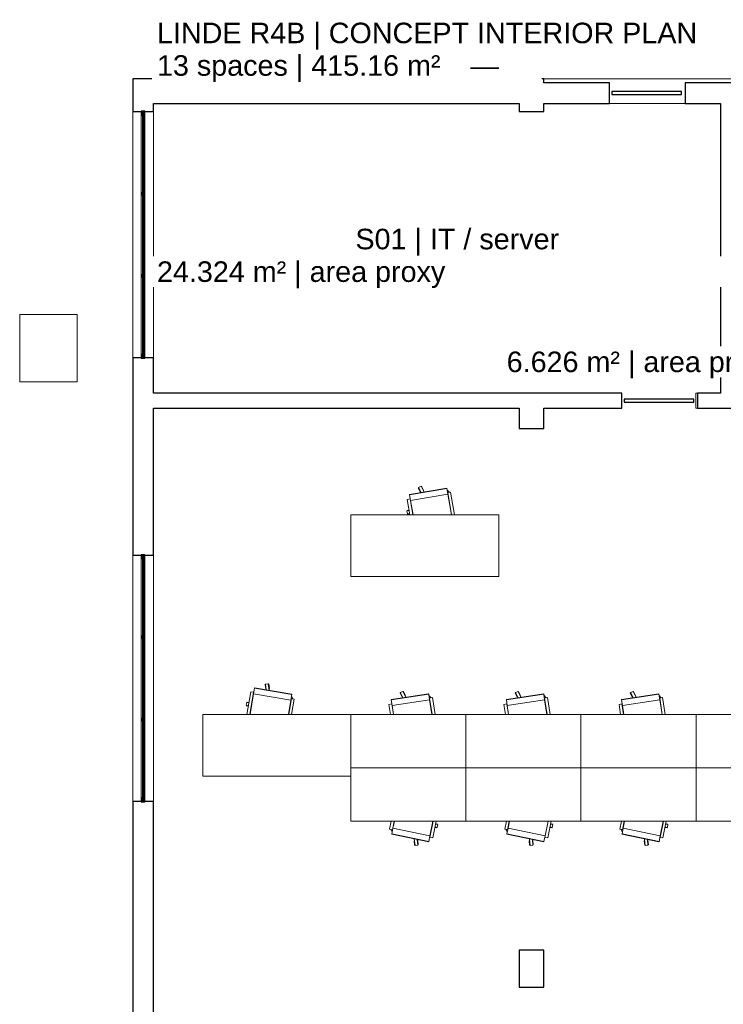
# Model space of a CAD drawing. Header units: millimetres. Extents: x -1370 to 26536, y -1139 to 22968.
# Tile 2 of 4: x -1370 to 7189, y 10981 to 22968. Entities that reach past the tile are written whole.
import ezdxf

# ---------------------------------------------------------------- set-up
doc = ezdxf.new("R2010")
doc.units = ezdxf.units.MM
for name, color, linetype, lineweight in [('A-GENM-____-MCUT', 13, 'Continuous', 25), ('A-GENM-____-OTLN', 13, 'Continuous', 9), ('G-____-____-TEXT', 231, 'Continuous', 9)]:
    doc.layers.add(name, color=color, linetype=linetype, lineweight=lineweight)
doc.styles.add('Arial', font='arial.ttf', dxfattribs={"height": 250})

msp = doc.modelspace()

# ---------------------------------------------------------------- linework, layer by layer
at = {"layer": 'A-GENM-____-MCUT'}
for p, q in [((5006, 22250), (7, 22250)), ((7, 22250), (7, 21850)), ((5006, 22200), (5006, 22250)), ((5806, 22200), (5006, 22200)), ((5806, 21950), (5806, 22200)), ((6726, 22200), (6726, 21950)), ((16456, 22200), (6726, 22200)), ((6679, 22093), (5833, 22093)), ((5833, 22093), (5833, 22058)), ((5833, 22058), (6679, 22058)), ((6679, 22058), (6679, 22093)), ((257, 21850), (257, 21950)), ((257, 21950), (4706, 21950)), ((4706, 21950), (4706, 21850)), ((5006, 21850), (5006, 21950)), ((5006, 21950), (5806, 21950)), ((6726, 21950), (7156, 21950)), ((7156, 21950), (7156, 18420)), ((7, 21850), (257, 21850)), ((154, 21853), (109, 21853)), ((109, 21853), (109, 21808)), ((140, 21850), (122, 21850)), ((122, 21850), (122, 21808)), ((140, 21808), (140, 21850)), ((154, 21808), (154, 21853)), ((4706, 21850), (5006, 21850)), ((109, 21808), (122, 21808)), ((122, 21808), (122, 20862)), ((122, 21808), (140, 21808)), ((140, 20862), (140, 21808)), ((140, 21808), (154, 21808)), ((122, 20862), (109, 20862)), ((109, 20862), (109, 20837)), ((140, 20862), (122, 20862)), ((122, 20862), (122, 20837)), ((154, 20862), (140, 20862)), ((140, 20837), (140, 20862)), ((154, 20837), (154, 20862)), ((109, 20837), (122, 20837)), ((122, 20837), (122, 19862)), ((122, 20837), (140, 20837)), ((140, 19862), (140, 20837)), ((140, 20837), (154, 20837)), ((122, 19862), (109, 19862)), ((109, 19862), (109, 19837)), ((109, 19837), (122, 19837)), ((140, 19862), (122, 19862)), ((122, 19862), (122, 19837)), ((122, 19837), (122, 18892)), ((122, 19837), (140, 19837)), ((154, 19862), (140, 19862)), ((140, 19837), (140, 19862)), ((140, 18892), (140, 19837)), ((140, 19837), (154, 19837)), ((154, 19837), (154, 19862)), ((257, 18850), (7, 18850)), ((7, 18850), (7, 16450)), ((122, 18892), (109, 18892)), ((109, 18892), (109, 18847)), ((109, 18847), (154, 18847)), ((140, 18892), (122, 18892)), ((122, 18892), (122, 18850)), ((122, 18850), (140, 18850)), ((154, 18892), (140, 18892)), ((140, 18850), (140, 18892)), ((154, 18847), (154, 18892)), ((257, 18420), (257, 18850)), ((5956, 18420), (257, 18420)), ((5956, 18240), (5956, 18420)), ((6829, 18347), (5983, 18347)), ((5983, 18347), (5983, 18312)), ((6829, 18312), (6829, 18347)), ((7156, 18420), (6876, 18420)), ((6876, 18420), (6876, 18240)), ((257, 16450), (257, 18240)), ((257, 18240), (4706, 18240)), ((4706, 18240), (4706, 17990)), ((5006, 17990), (5006, 18240)), ((5006, 18240), (5956, 18240)), ((5983, 18312), (6829, 18312)), ((6876, 18240), (7316, 18240)), ((4706, 17990), (5006, 17990)), ((7, 16450), (257, 16450)), ((154, 16452), (109, 16452)), ((109, 16452), (109, 16407)), ((140, 16450), (122, 16450)), ((122, 16450), (122, 16407)), ((140, 16407), (140, 16450)), ((154, 16407), (154, 16452)), ((109, 16407), (122, 16407)), ((122, 16407), (122, 15462)), ((122, 16407), (140, 16407)), ((140, 15462), (140, 16407)), ((140, 16407), (154, 16407)), ((122, 15462), (109, 15462)), ((109, 15462), (109, 15438)), ((109, 15438), (122, 15438)), ((140, 15462), (122, 15462)), ((122, 15462), (122, 15438)), ((122, 15438), (122, 14462)), ((122, 15438), (140, 15438)), ((154, 15462), (140, 15462)), ((140, 15438), (140, 15462)), ((140, 14462), (140, 15438)), ((140, 15438), (154, 15438)), ((154, 15438), (154, 15462)), ((122, 14462), (109, 14462)), ((109, 14462), (109, 14438)), ((109, 14438), (122, 14438)), ((140, 14462), (122, 14462)), ((122, 14462), (122, 14438)), ((122, 14438), (122, 13493)), ((122, 14438), (140, 14438)), ((154, 14462), (140, 14462)), ((140, 14438), (140, 14462)), ((140, 13493), (140, 14438)), ((140, 14438), (154, 14438)), ((154, 14438), (154, 14462)), ((7, 13450), (7, 10770)), ((257, 13450), (7, 13450)), ((122, 13493), (109, 13493)), ((109, 13493), (109, 13448)), ((109, 13448), (154, 13448)), ((140, 13493), (122, 13493)), ((122, 13493), (122, 13450)), ((122, 13450), (140, 13450)), ((154, 13493), (140, 13493)), ((140, 13450), (140, 13493)), ((154, 13448), (154, 13493)), ((257, 10770), (257, 13450)), ((4706, 11640), (4706, 11190)), ((5006, 11640), (4706, 11640)), ((5006, 11190), (5006, 11640)), ((4706, 11190), (5006, 11190))]:
    msp.add_line(p, q, dxfattribs=at)
at = {"layer": 'A-GENM-____-OTLN'}
for p, q in [((14006, 22250), (5006, 22250)), ((5806, 21950), (6726, 21950)), ((6726, 21950), (5806, 21950)), ((7, 21850), (7, 18850)), ((257, 18850), (257, 21850)), ((257, 21850), (257, 18850)), ((109, 20862), (109, 21808)), ((154, 20862), (154, 21808)), ((109, 19862), (109, 20837)), ((154, 19862), (154, 20837)), ((109, 18892), (109, 19837)), ((154, 18892), (154, 19837)), ((-1370, 18560), (-1370, 19380)), ((-1370, 19380), (-670, 19380)), ((-670, 19380), (-670, 18560)), ((-670, 18560), (-1370, 18560)), ((6876, 18420), (6856, 18420)), ((6856, 18240), (6856, 18420)), ((6856, 18420), (6876, 18420)), ((6856, 18420), (6856, 18240)), ((6876, 18240), (6856, 18240)), ((6876, 18240), (6856, 18240)), ((3826, 17266), (3372, 17189)), ((3483, 17271), (3479, 17269)), ((3504, 17220), (3479, 17269)), ((3513, 17290), (3482, 17273)), ((3514, 17213), (3482, 17273)), ((3550, 17219), (3513, 17290)), ((3518, 17290), (3514, 17287)), ((3544, 17241), (3518, 17290)), ((3826, 17266), (3827, 17261)), ((3372, 17189), (3373, 17184)), ((3827, 17261), (3373, 17184)), ((3373, 17184), (3385, 17115)), ((3838, 17192), (3385, 17115)), ((3509, 17222), (3504, 17220)), ((3544, 17241), (3540, 17239)), ((3827, 17261), (3838, 17192)), ((3853, 17219), (3830, 17241)), ((3872, 17218), (3837, 17212)), ((3837, 17212), (3884, 16939)), ((3837, 17202), (3839, 17204)), ((3838, 17196), (3840, 17198)), ((3838, 17192), (3881, 16939)), ((3848, 17214), (3853, 17219)), ((3854, 17215), (3851, 17217)), ((3872, 17218), (3919, 16939)), ((3379, 17134), (3345, 17128)), ((3345, 17128), (3377, 16939)), ((3379, 17134), (3412, 16939)), ((3385, 17115), (3415, 16939)), ((2657, 16189), (2657, 16939)), ((2657, 16939), (4457, 16939)), ((3368, 16993), (3340, 16988)), ((3340, 16988), (3346, 16953)), ((3367, 16997), (3342, 16993)), ((3342, 16993), (3343, 16988)), ((3373, 16958), (3346, 16953)), ((3349, 16954), (3350, 16949)), ((3374, 16953), (3350, 16949)), ((3404, 16999), (3402, 16998)), ((3410, 16964), (3408, 16964)), ((4457, 16939), (4457, 16189)), ((7, 16450), (7, 16140)), ((257, 16450), (257, 16249)), ((257, 16450), (257, 16249)), ((109, 15462), (109, 16407)), ((154, 15462), (154, 16407)), ((257, 16249), (257, 16140)), ((257, 16249), (257, 16140)), ((4457, 16189), (2657, 16189)), ((7, 16140), (7, 13450)), ((257, 16140), (257, 13450)), ((257, 16140), (257, 13450)), ((109, 14462), (109, 15438)), ((154, 14462), (154, 15438)), ((1620, 14877), (1615, 14876)), ((1623, 14821), (1615, 14876)), ((1654, 14884), (1619, 14879)), ((1629, 14811), (1619, 14879)), ((1665, 14805), (1654, 14884)), ((1659, 14882), (1654, 14882)), ((1667, 14828), (1659, 14882)), ((1442, 14787), (1394, 14509)), ((1476, 14782), (1430, 14509)), ((1475, 14761), (1432, 14509)), ((1476, 14782), (1442, 14787)), ((1487, 14830), (1475, 14761)), ((1929, 14684), (1475, 14761)), ((1488, 14835), (1487, 14830)), ((1941, 14753), (1487, 14830)), ((1941, 14758), (1488, 14835)), ((1628, 14822), (1623, 14821)), ((1667, 14828), (1662, 14827)), ((1941, 14753), (1929, 14684)), ((1941, 14758), (1941, 14753)), ((3604, 14763), (3150, 14692)), ((3605, 14758), (3150, 14687)), ((3261, 14773), (3257, 14771)), ((3282, 14722), (3257, 14771)), ((3292, 14791), (3260, 14776)), ((3291, 14715), (3260, 14776)), ((3328, 14720), (3292, 14791)), ((3297, 14791), (3293, 14789)), ((3322, 14742), (3297, 14791)), ((3604, 14763), (3605, 14758)), ((3605, 14758), (3616, 14689)), ((5004, 14763), (4550, 14692)), ((5005, 14758), (4550, 14687)), ((4661, 14773), (4657, 14771)), ((4682, 14722), (4657, 14771)), ((4692, 14791), (4660, 14776)), ((4691, 14715), (4660, 14776)), ((4728, 14720), (4692, 14791)), ((4697, 14791), (4693, 14789)), ((4722, 14742), (4697, 14791)), ((5004, 14763), (5005, 14758)), ((5005, 14758), (5016, 14689)), ((6404, 14763), (5950, 14692)), ((6405, 14758), (5950, 14687)), ((6061, 14773), (6057, 14771)), ((6082, 14722), (6057, 14771)), ((6092, 14791), (6060, 14776)), ((6091, 14715), (6060, 14776)), ((6128, 14720), (6092, 14791)), ((6097, 14791), (6093, 14789)), ((6122, 14742), (6097, 14791)), ((6404, 14763), (6405, 14758)), ((6405, 14758), (6416, 14689)), ((1392, 14656), (1386, 14622)), ((1419, 14652), (1392, 14656)), ((1395, 14661), (1394, 14656)), ((1420, 14657), (1395, 14661)), ((1456, 14646), (1453, 14646)), ((1929, 14684), (1899, 14509)), ((1935, 14704), (1902, 14509)), ((1930, 14689), (1932, 14690)), ((1931, 14695), (1933, 14696)), ((1969, 14698), (1935, 14704)), ((1952, 14705), (1937, 14734)), ((1969, 14698), (1937, 14509)), ((1945, 14702), (1952, 14705)), ((1951, 14701), (1949, 14704)), ((3156, 14638), (3121, 14632)), ((3121, 14632), (3140, 14509)), ((3150, 14692), (3150, 14687)), ((3150, 14687), (3161, 14618)), ((3156, 14638), (3176, 14509)), ((3616, 14689), (3161, 14618)), ((3286, 14724), (3282, 14722)), ((3322, 14742), (3318, 14740)), ((3631, 14716), (3608, 14739)), ((3614, 14700), (3616, 14702)), ((3650, 14715), (3615, 14709)), ((3615, 14709), (3646, 14509)), ((3615, 14693), (3617, 14696)), ((3616, 14689), (3644, 14509)), ((3626, 14711), (3631, 14716)), ((3631, 14712), (3629, 14714)), ((3650, 14715), (3682, 14509)), ((4556, 14638), (4521, 14632)), ((4521, 14632), (4540, 14509)), ((4550, 14692), (4550, 14687)), ((4550, 14687), (4561, 14618)), ((4556, 14638), (4576, 14509)), ((5016, 14689), (4561, 14618)), ((4686, 14724), (4682, 14722)), ((4722, 14742), (4718, 14740)), ((5031, 14716), (5008, 14739)), ((5014, 14700), (5016, 14702)), ((5050, 14715), (5015, 14709)), ((5015, 14709), (5046, 14509)), ((5015, 14693), (5017, 14696)), ((5016, 14689), (5044, 14509)), ((5026, 14711), (5031, 14716)), ((5031, 14712), (5029, 14714)), ((5050, 14715), (5082, 14509)), ((5956, 14638), (5921, 14632)), ((5921, 14632), (5940, 14509)), ((5950, 14692), (5950, 14687)), ((5950, 14687), (5961, 14618)), ((5956, 14638), (5976, 14509)), ((6416, 14689), (5961, 14618)), ((6086, 14724), (6082, 14722)), ((6122, 14742), (6118, 14740)), ((6431, 14716), (6408, 14739)), ((6414, 14700), (6416, 14702)), ((6450, 14715), (6415, 14709)), ((6415, 14709), (6446, 14509)), ((6415, 14693), (6417, 14696)), ((6416, 14689), (6444, 14509)), ((6426, 14711), (6431, 14716)), ((6431, 14712), (6429, 14714)), ((6450, 14715), (6482, 14509)), ((857, 13759), (857, 14509)), ((857, 14509), (2657, 14509)), ((1413, 14617), (1386, 14622)), ((1388, 14621), (1387, 14617)), ((1412, 14612), (1387, 14617)), ((1450, 14611), (1447, 14611)), ((2657, 13859), (2657, 14509)), ((2657, 14509), (4057, 14509)), ((2657, 14509), (2657, 13759)), ((3161, 14618), (3178, 14509)), ((4057, 14509), (4057, 13859)), ((4057, 13859), (4057, 14509)), ((4057, 14509), (5457, 14509)), ((4561, 14618), (4578, 14509)), ((5457, 14509), (5457, 13859)), ((5457, 13859), (5457, 14509)), ((5457, 14509), (6857, 14509)), ((5961, 14618), (5978, 14509)), ((6857, 14509), (6857, 13859)), ((6857, 13859), (6857, 14509)), ((6857, 14509), (8257, 14509)), ((109, 13493), (109, 14438)), ((154, 13493), (154, 14438)), ((2657, 13209), (2657, 13859)), ((2657, 13859), (4057, 13859)), ((4057, 13859), (2657, 13859)), ((4057, 13859), (4057, 13209)), ((4057, 13209), (4057, 13859)), ((4057, 13859), (5457, 13859)), ((5457, 13859), (4057, 13859)), ((5457, 13859), (5457, 13209)), ((5457, 13209), (5457, 13859)), ((5457, 13859), (6857, 13859)), ((6857, 13859), (5457, 13859)), ((6857, 13859), (6857, 13209)), ((6857, 13209), (6857, 13859)), ((6857, 13859), (8257, 13859)), ((8257, 13859), (6857, 13859)), ((2657, 13759), (857, 13759)), ((4057, 13209), (2657, 13209)), ((3130, 13113), (3150, 13209)), ((3164, 13106), (3185, 13209)), ((3171, 13125), (3188, 13209)), ((3620, 13013), (3660, 13209)), ((3621, 13033), (3657, 13209)), ((3654, 13006), (3696, 13209)), ((5457, 13209), (4057, 13209)), ((4530, 13113), (4550, 13209)), ((4564, 13106), (4585, 13209)), ((4571, 13125), (4588, 13209)), ((5020, 13013), (5060, 13209)), ((5021, 13033), (5057, 13209)), ((5054, 13006), (5096, 13209)), ((6857, 13209), (5457, 13209)), ((5930, 13113), (5950, 13209)), ((5964, 13106), (5985, 13209)), ((5971, 13125), (5988, 13209)), ((6420, 13013), (6460, 13209)), ((6421, 13033), (6457, 13209)), ((6454, 13006), (6496, 13209)), ((8257, 13209), (6857, 13209)), ((3130, 13113), (3164, 13106)), ((3154, 13108), (3147, 13106)), ((3147, 13106), (3161, 13076)), ((3148, 13110), (3150, 13107)), ((3157, 13057), (3171, 13125)), ((3169, 13115), (3166, 13114)), ((3170, 13121), (3167, 13120)), ((3171, 13125), (3621, 13033)), ((3645, 13148), (3647, 13147)), ((3652, 13182), (3654, 13182)), ((3681, 13135), (3705, 13130)), ((3682, 13140), (3709, 13135)), ((3689, 13175), (3716, 13169)), ((3690, 13180), (3714, 13175)), ((3705, 13130), (3706, 13135)), ((3709, 13135), (3716, 13169)), ((3713, 13170), (3714, 13175)), ((4530, 13113), (4564, 13106)), ((4554, 13108), (4547, 13106)), ((4547, 13106), (4561, 13076)), ((4548, 13110), (4550, 13107)), ((4557, 13057), (4571, 13125)), ((4569, 13115), (4566, 13114)), ((4570, 13121), (4567, 13120)), ((4571, 13125), (5021, 13033)), ((5045, 13148), (5047, 13147)), ((5052, 13182), (5054, 13182)), ((5081, 13135), (5105, 13130)), ((5082, 13140), (5109, 13135)), ((5089, 13175), (5116, 13169)), ((5090, 13180), (5114, 13175)), ((5105, 13130), (5106, 13135)), ((5109, 13135), (5116, 13169)), ((5113, 13170), (5114, 13175)), ((5930, 13113), (5964, 13106)), ((5954, 13108), (5947, 13106)), ((5947, 13106), (5961, 13076)), ((5948, 13110), (5950, 13107)), ((5957, 13057), (5971, 13125)), ((5969, 13115), (5966, 13114)), ((5970, 13121), (5967, 13120)), ((5971, 13125), (6421, 13033)), ((6445, 13148), (6447, 13147)), ((6452, 13182), (6454, 13182)), ((6481, 13135), (6505, 13130)), ((6482, 13140), (6509, 13135)), ((6489, 13175), (6516, 13169)), ((6490, 13180), (6514, 13175)), ((6505, 13130), (6506, 13135)), ((6509, 13135), (6516, 13169)), ((6513, 13170), (6514, 13175)), ((3156, 13052), (3157, 13057)), ((3156, 13052), (3606, 12959)), ((3157, 13057), (3607, 12964)), ((3427, 12973), (3432, 12973)), ((3427, 12973), (3433, 12918)), ((3430, 12996), (3439, 12916)), ((3466, 12988), (3473, 12920)), ((3467, 12977), (3472, 12978)), ((3472, 12978), (3478, 12923)), ((3606, 12959), (3607, 12964)), ((3607, 12964), (3621, 13033)), ((3620, 13013), (3654, 13006)), ((4556, 13052), (4557, 13057)), ((4556, 13052), (5006, 12959)), ((4557, 13057), (5007, 12964)), ((4827, 12973), (4832, 12973)), ((4827, 12973), (4833, 12918)), ((4830, 12996), (4839, 12916)), ((4866, 12988), (4873, 12920)), ((4867, 12977), (4872, 12978)), ((4872, 12978), (4878, 12923)), ((5006, 12959), (5007, 12964)), ((5007, 12964), (5021, 13033)), ((5020, 13013), (5054, 13006)), ((5956, 13052), (5957, 13057)), ((5956, 13052), (6406, 12959)), ((5957, 13057), (6407, 12964)), ((6227, 12973), (6232, 12973)), ((6227, 12973), (6233, 12918)), ((6230, 12996), (6239, 12916)), ((6266, 12988), (6273, 12920)), ((6267, 12977), (6272, 12978)), ((6272, 12978), (6278, 12923)), ((6406, 12959), (6407, 12964)), ((6407, 12964), (6421, 13033)), ((6420, 13013), (6454, 13006)), ((3433, 12918), (3438, 12919)), ((3439, 12916), (3473, 12920)), ((3473, 12923), (3478, 12923)), ((4833, 12918), (4838, 12919)), ((4839, 12916), (4873, 12920)), ((4873, 12923), (4878, 12923)), ((6233, 12918), (6238, 12919)), ((6239, 12916), (6273, 12920)), ((6273, 12923), (6278, 12923))]:
    msp.add_line(p, q, dxfattribs=at)

# ---------------------------------------------------------------- texts
at = {"layer": 'G-____-____-TEXT', "color": 7, "char_height": 250, "attachment_point": 1, "style": 'Arial', "bg_fill": 3, "box_fill_scale": 1.25, "bg_fill_color": 256, "bg_fill_true_color": 13158600, "bg_fill_transparency": 0}
for s, insert, width in [('LINDE R4B | CONCEPT INTERIOR PLAN', (300, 22932), 16691.13), ('—', (4110, 22536), 424.89), ('S01 | IT / server', (2714, 20423), 3030.38)]:
    msp.add_mtext(s, dxfattribs=dict(at, insert=insert, width=width))

# ---------------------------------------------------------------- next in the draw order: texts
for s, insert, width in [('13 spaces | 415.16 m²', (300, 22536), 4617.72), ('24.324 m² | area proxy', (300, 20026), 8874.68), ('6.626 m² | area proxy', (4554, 18928), 8642.19)]:
    msp.add_mtext(s, dxfattribs=dict(at, insert=insert, width=width))

doc.saveas('drawing.dxf')
